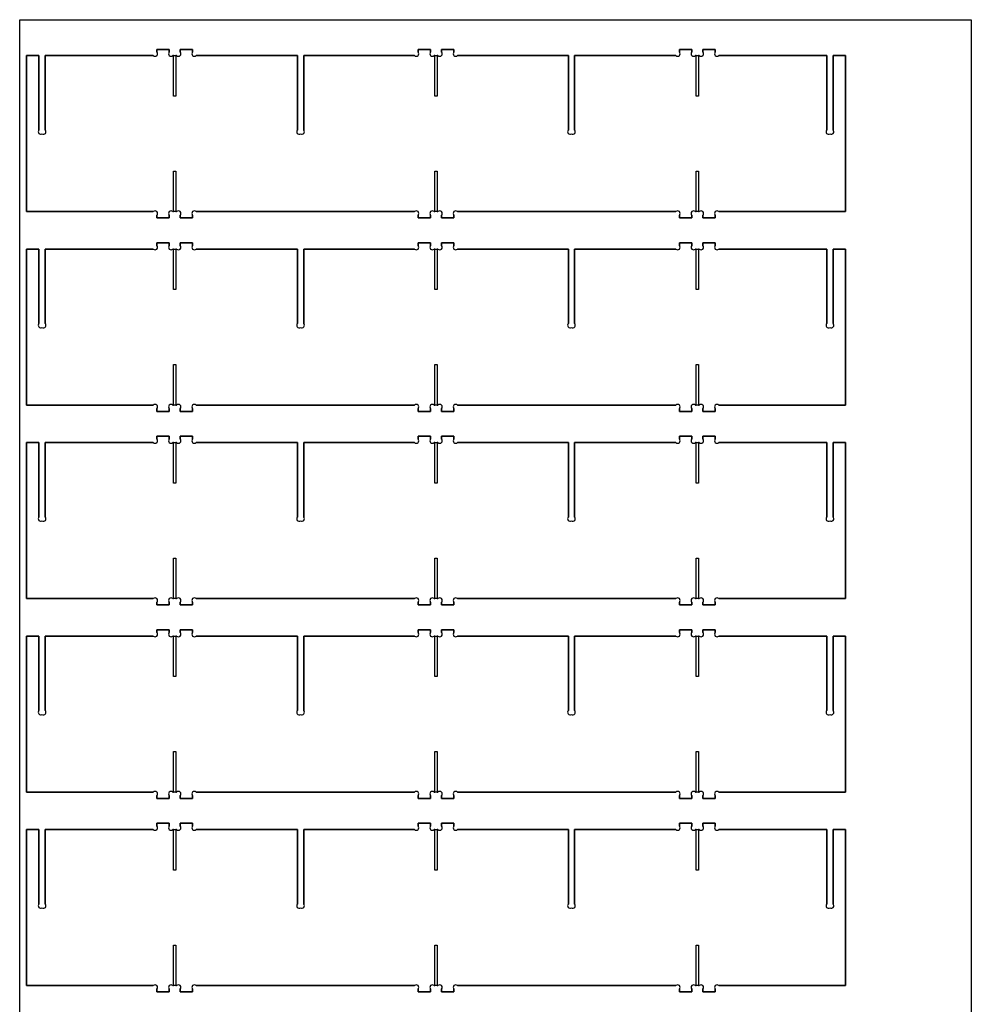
# Model space of a CAD drawing. Header units: millimetres. Extents: x 0 to 1220, y 0 to 2440.
# Tile 2 of 2: x 0 to 1220, y 1178 to 2440. Entities that reach past the tile are written whole.
import ezdxf

# ---------------------------------------------------------------- set-up
doc = ezdxf.new("R2010")
doc.units = ezdxf.units.MM
doc.layers.get('0').update_dxf_attribs({"linetype": 'CONTINUOUS'})

msp = doc.modelspace()

# ---------------------------------------------------------------- linework, layer by layer
for p, q in [((191.7, 2402), (175.7, 2402)), ((175.7, 2402), (175.7, 2398.5)), ((175.7, 2398.5), (175.7, 2402)), ((175.7, 2402), (191.7, 2402)), ((191.7, 2398.5), (191.7, 2402)), ((191.7, 2402), (191.7, 2398.5)), ((221.7, 2402), (205.7, 2402)), ((205.7, 2402), (205.7, 2398.5)), ((205.7, 2398.5), (205.7, 2402)), ((205.7, 2402), (221.7, 2402)), ((221.7, 2398.5), (221.7, 2402)), ((221.7, 2402), (221.7, 2398.5)), ((526.7, 2402), (510.7, 2402)), ((510.7, 2402), (510.7, 2398.5)), ((510.7, 2398.5), (510.7, 2402)), ((510.7, 2402), (526.7, 2402)), ((526.7, 2398.5), (526.7, 2402)), ((526.7, 2402), (526.7, 2398.5)), ((556.7, 2402), (540.7, 2402)), ((540.7, 2402), (540.7, 2398.5)), ((540.7, 2398.5), (540.7, 2402)), ((540.7, 2402), (556.7, 2402)), ((556.7, 2398.5), (556.7, 2402)), ((556.7, 2402), (556.7, 2398.5)), ((861.7, 2402), (845.7, 2402)), ((845.7, 2402), (845.7, 2398.5)), ((845.7, 2398.5), (845.7, 2402)), ((845.7, 2402), (861.7, 2402)), ((861.7, 2398.5), (861.7, 2402)), ((861.7, 2402), (861.7, 2398.5)), ((891.7, 2402), (875.7, 2402)), ((875.7, 2402), (875.7, 2398.5)), ((875.7, 2398.5), (875.7, 2402)), ((875.7, 2402), (891.7, 2402)), ((891.7, 2398.5), (891.7, 2402)), ((891.7, 2402), (891.7, 2398.5)), ((24.7, 2394), (8.7, 2394)), ((8.7, 2394), (8.7, 2194)), ((8.7, 2194), (8.7, 2394)), ((8.7, 2394), (24.7, 2394)), ((24.7, 2298.5), (24.7, 2394)), ((24.7, 2394), (24.7, 2298.5)), ((171.2, 2394), (32.7, 2394)), ((32.7, 2394), (32.7, 2298.5)), ((32.7, 2298.5), (32.7, 2394)), ((32.7, 2394), (171.2, 2394)), ((197.2, 2394), (196.3, 2394)), ((196.3, 2394), (201.2, 2394)), ((197.2, 2342), (197.2, 2394)), ((201.2, 2394), (200.2, 2394)), ((200.2, 2394), (200.2, 2342)), ((356.1, 2394), (226.3, 2394)), ((226.3, 2394), (356.1, 2394)), ((356.1, 2298.5), (356.1, 2394)), ((356.1, 2394), (356.1, 2298.5)), ((506.2, 2394), (364.1, 2394)), ((364.1, 2394), (364.1, 2298.5)), ((364.1, 2298.5), (364.1, 2394)), ((364.1, 2394), (506.2, 2394)), ((532.2, 2394), (531.3, 2394)), ((531.3, 2394), (536.2, 2394)), ((532.2, 2342), (532.2, 2394)), ((536.2, 2394), (535.2, 2394)), ((535.2, 2394), (535.2, 2342)), ((703.4, 2394), (561.3, 2394)), ((561.3, 2394), (703.4, 2394)), ((703.4, 2298.5), (703.4, 2394)), ((703.4, 2394), (703.4, 2298.5)), ((841.2, 2394), (711.4, 2394)), ((711.4, 2394), (711.4, 2298.5)), ((711.4, 2298.5), (711.4, 2394)), ((711.4, 2394), (841.2, 2394)), ((867.2, 2394), (866.3, 2394)), ((866.3, 2394), (871.2, 2394)), ((867.2, 2342), (867.2, 2394)), ((871.2, 2394), (870.2, 2394)), ((870.2, 2394), (870.2, 2342)), ((1034.7, 2394), (896.3, 2394)), ((896.3, 2394), (1034.7, 2394)), ((1034.7, 2298.5), (1034.7, 2394)), ((1034.7, 2394), (1034.7, 2298.5)), ((1058.7, 2394), (1042.7, 2394)), ((1042.7, 2394), (1042.7, 2298.5)), ((1042.7, 2298.5), (1042.7, 2394)), ((1042.7, 2394), (1058.7, 2394)), ((1058.7, 2194), (1058.7, 2394)), ((1058.7, 2394), (1058.7, 2194)), ((200.2, 2342), (197.2, 2342)), ((535.2, 2342), (532.2, 2342)), ((870.2, 2342), (867.2, 2342)), ((197.2, 2194), (197.2, 2246)), ((197.2, 2246), (200.2, 2246)), ((200.2, 2246), (200.2, 2194)), ((532.2, 2194), (532.2, 2246)), ((532.2, 2246), (535.2, 2246)), ((535.2, 2246), (535.2, 2194)), ((867.2, 2194), (867.2, 2246)), ((867.2, 2246), (870.2, 2246)), ((870.2, 2246), (870.2, 2194)), ((8.7, 2194), (171.2, 2194)), ((171.2, 2194), (8.7, 2194)), ((175.7, 2189.5), (175.7, 2186)), ((175.7, 2186), (175.7, 2189.5)), ((175.7, 2186), (191.7, 2186)), ((191.7, 2186), (175.7, 2186)), ((191.7, 2186), (191.7, 2189.5)), ((191.7, 2189.5), (191.7, 2186)), ((196.3, 2194), (197.2, 2194)), ((201.2, 2194), (196.3, 2194)), ((200.2, 2194), (201.2, 2194)), ((205.7, 2189.5), (205.7, 2186)), ((205.7, 2186), (205.7, 2189.5)), ((205.7, 2186), (221.7, 2186)), ((221.7, 2186), (205.7, 2186)), ((221.7, 2186), (221.7, 2189.5)), ((221.7, 2189.5), (221.7, 2186)), ((226.3, 2194), (506.2, 2194)), ((506.2, 2194), (226.3, 2194)), ((510.7, 2189.5), (510.7, 2186)), ((510.7, 2186), (510.7, 2189.5)), ((510.7, 2186), (526.7, 2186)), ((526.7, 2186), (510.7, 2186)), ((526.7, 2186), (526.7, 2189.5)), ((526.7, 2189.5), (526.7, 2186)), ((531.3, 2194), (532.2, 2194)), ((536.2, 2194), (531.3, 2194)), ((535.2, 2194), (536.2, 2194)), ((540.7, 2189.5), (540.7, 2186)), ((540.7, 2186), (540.7, 2189.5)), ((540.7, 2186), (556.7, 2186)), ((556.7, 2186), (540.7, 2186)), ((556.7, 2186), (556.7, 2189.5)), ((556.7, 2189.5), (556.7, 2186)), ((561.3, 2194), (841.2, 2194)), ((841.2, 2194), (561.3, 2194)), ((845.7, 2189.5), (845.7, 2186)), ((845.7, 2186), (845.7, 2189.5)), ((845.7, 2186), (861.7, 2186)), ((861.7, 2186), (845.7, 2186)), ((861.7, 2186), (861.7, 2189.5)), ((861.7, 2189.5), (861.7, 2186)), ((866.3, 2194), (867.2, 2194)), ((871.2, 2194), (866.3, 2194)), ((870.2, 2194), (871.2, 2194)), ((875.7, 2189.5), (875.7, 2186)), ((875.7, 2186), (875.7, 2189.5)), ((875.7, 2186), (891.7, 2186)), ((891.7, 2186), (875.7, 2186)), ((891.7, 2186), (891.7, 2189.5)), ((891.7, 2189.5), (891.7, 2186)), ((896.3, 2194), (1058.7, 2194)), ((1058.7, 2194), (896.3, 2194)), ((24.7, 2146), (8.7, 2146)), ((8.7, 2146), (8.7, 1946)), ((8.7, 1946), (8.7, 2146)), ((8.7, 2146), (24.7, 2146)), ((24.7, 2050.5), (24.7, 2146)), ((24.7, 2146), (24.7, 2050.5)), ((171.2, 2146), (32.7, 2146)), ((32.7, 2146), (32.7, 2050.5)), ((32.7, 2050.5), (32.7, 2146)), ((32.7, 2146), (171.2, 2146)), ((191.7, 2154), (175.7, 2154)), ((175.7, 2154), (175.7, 2150.5)), ((175.7, 2150.5), (175.7, 2154)), ((175.7, 2154), (191.7, 2154)), ((191.7, 2150.5), (191.7, 2154)), ((191.7, 2154), (191.7, 2150.5)), ((197.2, 2146), (196.3, 2146)), ((196.3, 2146), (201.2, 2146)), ((197.2, 2094), (197.2, 2146)), ((201.2, 2146), (200.2, 2146)), ((200.2, 2146), (200.2, 2094)), ((221.7, 2154), (205.7, 2154)), ((205.7, 2154), (205.7, 2150.5)), ((205.7, 2150.5), (205.7, 2154)), ((205.7, 2154), (221.7, 2154)), ((221.7, 2150.5), (221.7, 2154)), ((221.7, 2154), (221.7, 2150.5)), ((356.1, 2146), (226.3, 2146)), ((226.3, 2146), (356.1, 2146)), ((356.1, 2050.5), (356.1, 2146)), ((356.1, 2146), (356.1, 2050.5)), ((506.2, 2146), (364.1, 2146)), ((364.1, 2146), (364.1, 2050.5)), ((364.1, 2050.5), (364.1, 2146)), ((364.1, 2146), (506.2, 2146)), ((526.7, 2154), (510.7, 2154)), ((510.7, 2154), (510.7, 2150.5)), ((510.7, 2150.5), (510.7, 2154)), ((510.7, 2154), (526.7, 2154)), ((526.7, 2150.5), (526.7, 2154)), ((526.7, 2154), (526.7, 2150.5)), ((532.2, 2146), (531.3, 2146)), ((531.3, 2146), (536.2, 2146)), ((532.2, 2094), (532.2, 2146)), ((536.2, 2146), (535.2, 2146)), ((535.2, 2146), (535.2, 2094)), ((556.7, 2154), (540.7, 2154)), ((540.7, 2154), (540.7, 2150.5)), ((540.7, 2150.5), (540.7, 2154)), ((540.7, 2154), (556.7, 2154)), ((556.7, 2150.5), (556.7, 2154)), ((556.7, 2154), (556.7, 2150.5)), ((703.4, 2146), (561.3, 2146)), ((561.3, 2146), (703.4, 2146)), ((703.4, 2050.5), (703.4, 2146)), ((703.4, 2146), (703.4, 2050.5)), ((841.2, 2146), (711.4, 2146)), ((711.4, 2146), (711.4, 2050.5)), ((711.4, 2050.5), (711.4, 2146)), ((711.4, 2146), (841.2, 2146)), ((861.7, 2154), (845.7, 2154)), ((845.7, 2154), (845.7, 2150.5)), ((845.7, 2150.5), (845.7, 2154)), ((845.7, 2154), (861.7, 2154)), ((861.7, 2150.5), (861.7, 2154)), ((861.7, 2154), (861.7, 2150.5)), ((867.2, 2146), (866.3, 2146)), ((866.3, 2146), (871.2, 2146)), ((867.2, 2094), (867.2, 2146)), ((871.2, 2146), (870.2, 2146)), ((870.2, 2146), (870.2, 2094)), ((891.7, 2154), (875.7, 2154)), ((875.7, 2154), (875.7, 2150.5)), ((875.7, 2150.5), (875.7, 2154)), ((875.7, 2154), (891.7, 2154)), ((891.7, 2150.5), (891.7, 2154)), ((891.7, 2154), (891.7, 2150.5)), ((1034.7, 2146), (896.3, 2146)), ((896.3, 2146), (1034.7, 2146)), ((1034.7, 2050.5), (1034.7, 2146)), ((1034.7, 2146), (1034.7, 2050.5)), ((1058.7, 2146), (1042.7, 2146)), ((1042.7, 2146), (1042.7, 2050.5)), ((1042.7, 2050.5), (1042.7, 2146)), ((1042.7, 2146), (1058.7, 2146)), ((1058.7, 1946), (1058.7, 2146)), ((1058.7, 2146), (1058.7, 1946)), ((200.2, 2094), (197.2, 2094)), ((535.2, 2094), (532.2, 2094)), ((870.2, 2094), (867.2, 2094)), ((197.2, 1946), (197.2, 1998)), ((197.2, 1998), (200.2, 1998)), ((200.2, 1998), (200.2, 1946)), ((532.2, 1946), (532.2, 1998)), ((532.2, 1998), (535.2, 1998)), ((535.2, 1998), (535.2, 1946)), ((867.2, 1946), (867.2, 1998)), ((867.2, 1998), (870.2, 1998)), ((870.2, 1998), (870.2, 1946)), ((8.7, 1946), (171.2, 1946)), ((171.2, 1946), (8.7, 1946)), ((196.3, 1946), (197.2, 1946)), ((201.2, 1946), (196.3, 1946)), ((200.2, 1946), (201.2, 1946)), ((226.3, 1946), (506.2, 1946)), ((506.2, 1946), (226.3, 1946)), ((531.3, 1946), (532.2, 1946)), ((536.2, 1946), (531.3, 1946)), ((535.2, 1946), (536.2, 1946)), ((561.3, 1946), (841.2, 1946)), ((841.2, 1946), (561.3, 1946)), ((866.3, 1946), (867.2, 1946)), ((871.2, 1946), (866.3, 1946)), ((870.2, 1946), (871.2, 1946)), ((896.3, 1946), (1058.7, 1946)), ((1058.7, 1946), (896.3, 1946)), ((175.7, 1941.5), (175.7, 1938)), ((175.7, 1938), (175.7, 1941.5)), ((175.7, 1938), (191.7, 1938)), ((191.7, 1938), (175.7, 1938)), ((191.7, 1938), (191.7, 1941.5)), ((191.7, 1941.5), (191.7, 1938)), ((205.7, 1941.5), (205.7, 1938)), ((205.7, 1938), (205.7, 1941.5)), ((205.7, 1938), (221.7, 1938)), ((221.7, 1938), (205.7, 1938)), ((221.7, 1938), (221.7, 1941.5)), ((221.7, 1941.5), (221.7, 1938)), ((510.7, 1941.5), (510.7, 1938)), ((510.7, 1938), (510.7, 1941.5)), ((510.7, 1938), (526.7, 1938)), ((526.7, 1938), (510.7, 1938)), ((526.7, 1938), (526.7, 1941.5)), ((526.7, 1941.5), (526.7, 1938)), ((540.7, 1941.5), (540.7, 1938)), ((540.7, 1938), (540.7, 1941.5)), ((540.7, 1938), (556.7, 1938)), ((556.7, 1938), (540.7, 1938)), ((556.7, 1938), (556.7, 1941.5)), ((556.7, 1941.5), (556.7, 1938)), ((845.7, 1941.5), (845.7, 1938)), ((845.7, 1938), (845.7, 1941.5)), ((845.7, 1938), (861.7, 1938)), ((861.7, 1938), (845.7, 1938)), ((861.7, 1938), (861.7, 1941.5)), ((861.7, 1941.5), (861.7, 1938)), ((875.7, 1941.5), (875.7, 1938)), ((875.7, 1938), (875.7, 1941.5)), ((875.7, 1938), (891.7, 1938)), ((891.7, 1938), (875.7, 1938)), ((891.7, 1938), (891.7, 1941.5)), ((891.7, 1941.5), (891.7, 1938)), ((191.7, 1906), (175.7, 1906)), ((175.7, 1906), (175.7, 1902.5)), ((175.7, 1902.5), (175.7, 1906)), ((175.7, 1906), (191.7, 1906)), ((191.7, 1902.5), (191.7, 1906)), ((191.7, 1906), (191.7, 1902.5)), ((221.7, 1906), (205.7, 1906)), ((205.7, 1906), (205.7, 1902.5)), ((205.7, 1902.5), (205.7, 1906)), ((205.7, 1906), (221.7, 1906)), ((221.7, 1902.5), (221.7, 1906)), ((221.7, 1906), (221.7, 1902.5)), ((526.7, 1906), (510.7, 1906)), ((510.7, 1906), (510.7, 1902.5)), ((510.7, 1902.5), (510.7, 1906)), ((510.7, 1906), (526.7, 1906)), ((526.7, 1902.5), (526.7, 1906)), ((526.7, 1906), (526.7, 1902.5)), ((556.7, 1906), (540.7, 1906)), ((540.7, 1906), (540.7, 1902.5)), ((540.7, 1902.5), (540.7, 1906)), ((540.7, 1906), (556.7, 1906)), ((556.7, 1902.5), (556.7, 1906)), ((556.7, 1906), (556.7, 1902.5)), ((861.7, 1906), (845.7, 1906)), ((845.7, 1906), (845.7, 1902.5)), ((845.7, 1902.5), (845.7, 1906)), ((845.7, 1906), (861.7, 1906)), ((861.7, 1902.5), (861.7, 1906)), ((861.7, 1906), (861.7, 1902.5)), ((891.7, 1906), (875.7, 1906)), ((875.7, 1906), (875.7, 1902.5)), ((875.7, 1902.5), (875.7, 1906)), ((875.7, 1906), (891.7, 1906)), ((891.7, 1902.5), (891.7, 1906)), ((891.7, 1906), (891.7, 1902.5)), ((24.7, 1898), (8.7, 1898)), ((8.7, 1898), (8.7, 1698)), ((8.7, 1698), (8.7, 1898)), ((8.7, 1898), (24.7, 1898)), ((24.7, 1802.5), (24.7, 1898)), ((24.7, 1898), (24.7, 1802.5)), ((171.2, 1898), (32.7, 1898)), ((32.7, 1898), (32.7, 1802.5)), ((32.7, 1802.5), (32.7, 1898)), ((32.7, 1898), (171.2, 1898)), ((197.2, 1898), (196.3, 1898)), ((196.3, 1898), (201.2, 1898)), ((197.2, 1846), (197.2, 1898)), ((201.2, 1898), (200.2, 1898)), ((200.2, 1898), (200.2, 1846)), ((356.1, 1898), (226.3, 1898)), ((226.3, 1898), (356.1, 1898)), ((356.1, 1802.5), (356.1, 1898)), ((356.1, 1898), (356.1, 1802.5)), ((506.2, 1898), (364.1, 1898)), ((364.1, 1898), (364.1, 1802.5)), ((364.1, 1802.5), (364.1, 1898)), ((364.1, 1898), (506.2, 1898)), ((532.2, 1898), (531.3, 1898)), ((531.3, 1898), (536.2, 1898)), ((532.2, 1846), (532.2, 1898)), ((536.2, 1898), (535.2, 1898)), ((535.2, 1898), (535.2, 1846)), ((703.4, 1898), (561.3, 1898)), ((561.3, 1898), (703.4, 1898)), ((703.4, 1802.5), (703.4, 1898)), ((703.4, 1898), (703.4, 1802.5)), ((841.2, 1898), (711.4, 1898)), ((711.4, 1898), (711.4, 1802.5)), ((711.4, 1802.5), (711.4, 1898)), ((711.4, 1898), (841.2, 1898)), ((867.2, 1898), (866.3, 1898)), ((866.3, 1898), (871.2, 1898)), ((867.2, 1846), (867.2, 1898)), ((871.2, 1898), (870.2, 1898)), ((870.2, 1898), (870.2, 1846)), ((1034.7, 1898), (896.3, 1898)), ((896.3, 1898), (1034.7, 1898)), ((1034.7, 1802.5), (1034.7, 1898)), ((1034.7, 1898), (1034.7, 1802.5)), ((1058.7, 1898), (1042.7, 1898)), ((1042.7, 1898), (1042.7, 1802.5)), ((1042.7, 1802.5), (1042.7, 1898)), ((1042.7, 1898), (1058.7, 1898)), ((1058.7, 1698), (1058.7, 1898)), ((1058.7, 1898), (1058.7, 1698)), ((200.2, 1846), (197.2, 1846)), ((535.2, 1846), (532.2, 1846)), ((870.2, 1846), (867.2, 1846)), ((197.2, 1698), (197.2, 1750)), ((197.2, 1750), (200.2, 1750)), ((200.2, 1750), (200.2, 1698)), ((532.2, 1698), (532.2, 1750)), ((532.2, 1750), (535.2, 1750)), ((535.2, 1750), (535.2, 1698)), ((867.2, 1698), (867.2, 1750)), ((867.2, 1750), (870.2, 1750)), ((870.2, 1750), (870.2, 1698)), ((8.7, 1698), (171.2, 1698)), ((171.2, 1698), (8.7, 1698)), ((175.7, 1693.5), (175.7, 1690)), ((175.7, 1690), (175.7, 1693.5)), ((191.7, 1690), (191.7, 1693.5)), ((191.7, 1693.5), (191.7, 1690)), ((196.3, 1698), (197.2, 1698)), ((201.2, 1698), (196.3, 1698)), ((200.2, 1698), (201.2, 1698)), ((205.7, 1693.5), (205.7, 1690)), ((205.7, 1690), (205.7, 1693.5)), ((221.7, 1690), (221.7, 1693.5)), ((221.7, 1693.5), (221.7, 1690)), ((226.3, 1698), (506.2, 1698)), ((506.2, 1698), (226.3, 1698)), ((510.7, 1693.5), (510.7, 1690)), ((510.7, 1690), (510.7, 1693.5)), ((526.7, 1690), (526.7, 1693.5)), ((526.7, 1693.5), (526.7, 1690)), ((531.3, 1698), (532.2, 1698)), ((536.2, 1698), (531.3, 1698)), ((535.2, 1698), (536.2, 1698)), ((540.7, 1693.5), (540.7, 1690)), ((540.7, 1690), (540.7, 1693.5)), ((556.7, 1690), (556.7, 1693.5)), ((556.7, 1693.5), (556.7, 1690)), ((561.3, 1698), (841.2, 1698)), ((841.2, 1698), (561.3, 1698)), ((845.7, 1693.5), (845.7, 1690)), ((845.7, 1690), (845.7, 1693.5)), ((861.7, 1690), (861.7, 1693.5)), ((861.7, 1693.5), (861.7, 1690)), ((866.3, 1698), (867.2, 1698)), ((871.2, 1698), (866.3, 1698)), ((870.2, 1698), (871.2, 1698)), ((875.7, 1693.5), (875.7, 1690)), ((875.7, 1690), (875.7, 1693.5)), ((891.7, 1690), (891.7, 1693.5)), ((891.7, 1693.5), (891.7, 1690)), ((896.3, 1698), (1058.7, 1698)), ((1058.7, 1698), (896.3, 1698)), ((175.7, 1690), (191.7, 1690)), ((191.7, 1690), (175.7, 1690)), ((205.7, 1690), (221.7, 1690)), ((221.7, 1690), (205.7, 1690)), ((510.7, 1690), (526.7, 1690)), ((526.7, 1690), (510.7, 1690)), ((540.7, 1690), (556.7, 1690)), ((556.7, 1690), (540.7, 1690)), ((845.7, 1690), (861.7, 1690)), ((861.7, 1690), (845.7, 1690)), ((875.7, 1690), (891.7, 1690)), ((891.7, 1690), (875.7, 1690)), ((191.7, 1658), (175.7, 1658)), ((175.7, 1658), (175.7, 1654.5)), ((175.7, 1654.5), (175.7, 1658)), ((175.7, 1658), (191.7, 1658)), ((191.7, 1654.5), (191.7, 1658)), ((191.7, 1658), (191.7, 1654.5)), ((221.7, 1658), (205.7, 1658)), ((205.7, 1658), (205.7, 1654.5)), ((205.7, 1654.5), (205.7, 1658)), ((205.7, 1658), (221.7, 1658)), ((221.7, 1654.5), (221.7, 1658)), ((221.7, 1658), (221.7, 1654.5)), ((526.7, 1658), (510.7, 1658)), ((510.7, 1658), (510.7, 1654.5)), ((510.7, 1654.5), (510.7, 1658)), ((510.7, 1658), (526.7, 1658)), ((526.7, 1654.5), (526.7, 1658)), ((526.7, 1658), (526.7, 1654.5)), ((556.7, 1658), (540.7, 1658)), ((540.7, 1658), (540.7, 1654.5)), ((540.7, 1654.5), (540.7, 1658)), ((540.7, 1658), (556.7, 1658)), ((556.7, 1654.5), (556.7, 1658)), ((556.7, 1658), (556.7, 1654.5)), ((861.7, 1658), (845.7, 1658)), ((845.7, 1658), (845.7, 1654.5)), ((845.7, 1654.5), (845.7, 1658)), ((845.7, 1658), (861.7, 1658)), ((861.7, 1654.5), (861.7, 1658)), ((861.7, 1658), (861.7, 1654.5)), ((891.7, 1658), (875.7, 1658)), ((875.7, 1658), (875.7, 1654.5)), ((875.7, 1654.5), (875.7, 1658)), ((875.7, 1658), (891.7, 1658)), ((891.7, 1654.5), (891.7, 1658)), ((891.7, 1658), (891.7, 1654.5)), ((24.7, 1650), (8.7, 1650)), ((8.7, 1650), (8.7, 1450)), ((8.7, 1450), (8.7, 1650)), ((8.7, 1650), (24.7, 1650)), ((24.7, 1554.5), (24.7, 1650)), ((24.7, 1650), (24.7, 1554.5)), ((171.2, 1650), (32.7, 1650)), ((32.7, 1650), (32.7, 1554.5)), ((32.7, 1554.5), (32.7, 1650)), ((32.7, 1650), (171.2, 1650)), ((197.2, 1650), (196.3, 1650)), ((196.3, 1650), (201.2, 1650)), ((197.2, 1598), (197.2, 1650)), ((201.2, 1650), (200.2, 1650)), ((200.2, 1650), (200.2, 1598)), ((356.1, 1650), (226.3, 1650)), ((226.3, 1650), (356.1, 1650)), ((356.1, 1554.5), (356.1, 1650)), ((356.1, 1650), (356.1, 1554.5)), ((506.2, 1650), (364.1, 1650)), ((364.1, 1650), (364.1, 1554.5)), ((364.1, 1554.5), (364.1, 1650)), ((364.1, 1650), (506.2, 1650)), ((532.2, 1650), (531.3, 1650)), ((531.3, 1650), (536.2, 1650)), ((532.2, 1598), (532.2, 1650)), ((536.2, 1650), (535.2, 1650)), ((535.2, 1650), (535.2, 1598)), ((703.4, 1650), (561.3, 1650)), ((561.3, 1650), (703.4, 1650)), ((703.4, 1554.5), (703.4, 1650)), ((703.4, 1650), (703.4, 1554.5)), ((841.2, 1650), (711.4, 1650)), ((711.4, 1650), (711.4, 1554.5)), ((711.4, 1554.5), (711.4, 1650)), ((711.4, 1650), (841.2, 1650)), ((867.2, 1650), (866.3, 1650)), ((866.3, 1650), (871.2, 1650)), ((867.2, 1598), (867.2, 1650)), ((871.2, 1650), (870.2, 1650)), ((870.2, 1650), (870.2, 1598)), ((1034.7, 1650), (896.3, 1650)), ((896.3, 1650), (1034.7, 1650)), ((1034.7, 1554.5), (1034.7, 1650)), ((1034.7, 1650), (1034.7, 1554.5)), ((1058.7, 1650), (1042.7, 1650)), ((1042.7, 1650), (1042.7, 1554.5)), ((1042.7, 1554.5), (1042.7, 1650)), ((1042.7, 1650), (1058.7, 1650)), ((1058.7, 1450), (1058.7, 1650)), ((1058.7, 1650), (1058.7, 1450)), ((200.2, 1598), (197.2, 1598)), ((535.2, 1598), (532.2, 1598)), ((870.2, 1598), (867.2, 1598)), ((197.2, 1450), (197.2, 1502)), ((197.2, 1502), (200.2, 1502)), ((200.2, 1502), (200.2, 1450)), ((532.2, 1450), (532.2, 1502)), ((532.2, 1502), (535.2, 1502)), ((535.2, 1502), (535.2, 1450)), ((867.2, 1450), (867.2, 1502)), ((867.2, 1502), (870.2, 1502)), ((870.2, 1502), (870.2, 1450)), ((8.7, 1450), (171.2, 1450)), ((171.2, 1450), (8.7, 1450)), ((175.7, 1445.5), (175.7, 1442)), ((175.7, 1442), (175.7, 1445.5)), ((175.7, 1442), (191.7, 1442)), ((191.7, 1442), (175.7, 1442)), ((191.7, 1442), (191.7, 1445.5)), ((191.7, 1445.5), (191.7, 1442)), ((196.3, 1450), (197.2, 1450)), ((201.2, 1450), (196.3, 1450)), ((200.2, 1450), (201.2, 1450)), ((205.7, 1445.5), (205.7, 1442)), ((205.7, 1442), (205.7, 1445.5)), ((205.7, 1442), (221.7, 1442)), ((221.7, 1442), (205.7, 1442)), ((221.7, 1442), (221.7, 1445.5)), ((221.7, 1445.5), (221.7, 1442)), ((226.3, 1450), (506.2, 1450)), ((506.2, 1450), (226.3, 1450)), ((510.7, 1445.5), (510.7, 1442)), ((510.7, 1442), (510.7, 1445.5)), ((510.7, 1442), (526.7, 1442)), ((526.7, 1442), (510.7, 1442)), ((526.7, 1442), (526.7, 1445.5)), ((526.7, 1445.5), (526.7, 1442)), ((531.3, 1450), (532.2, 1450)), ((536.2, 1450), (531.3, 1450)), ((535.2, 1450), (536.2, 1450)), ((540.7, 1445.5), (540.7, 1442)), ((540.7, 1442), (540.7, 1445.5)), ((540.7, 1442), (556.7, 1442)), ((556.7, 1442), (540.7, 1442)), ((556.7, 1442), (556.7, 1445.5)), ((556.7, 1445.5), (556.7, 1442)), ((561.3, 1450), (841.2, 1450)), ((841.2, 1450), (561.3, 1450)), ((845.7, 1445.5), (845.7, 1442)), ((845.7, 1442), (845.7, 1445.5)), ((845.7, 1442), (861.7, 1442)), ((861.7, 1442), (845.7, 1442)), ((861.7, 1442), (861.7, 1445.5)), ((861.7, 1445.5), (861.7, 1442)), ((866.3, 1450), (867.2, 1450)), ((871.2, 1450), (866.3, 1450)), ((870.2, 1450), (871.2, 1450)), ((875.7, 1445.5), (875.7, 1442)), ((875.7, 1442), (875.7, 1445.5)), ((875.7, 1442), (891.7, 1442)), ((891.7, 1442), (875.7, 1442)), ((891.7, 1442), (891.7, 1445.5)), ((891.7, 1445.5), (891.7, 1442)), ((896.3, 1450), (1058.7, 1450)), ((1058.7, 1450), (896.3, 1450)), ((24.7, 1402), (8.7, 1402)), ((8.7, 1402), (8.7, 1202)), ((8.7, 1202), (8.7, 1402)), ((8.7, 1402), (24.7, 1402)), ((24.7, 1306.5), (24.7, 1402)), ((24.7, 1402), (24.7, 1306.5)), ((171.2, 1402), (32.7, 1402)), ((32.7, 1402), (32.7, 1306.5)), ((32.7, 1306.5), (32.7, 1402)), ((32.7, 1402), (171.2, 1402)), ((191.7, 1410), (175.7, 1410)), ((175.7, 1410), (175.7, 1406.5)), ((175.7, 1406.5), (175.7, 1410)), ((175.7, 1410), (191.7, 1410)), ((191.7, 1406.5), (191.7, 1410)), ((191.7, 1410), (191.7, 1406.5)), ((197.2, 1402), (196.3, 1402)), ((196.3, 1402), (201.2, 1402)), ((197.2, 1350), (197.2, 1402)), ((201.2, 1402), (200.2, 1402)), ((200.2, 1402), (200.2, 1350)), ((221.7, 1410), (205.7, 1410)), ((205.7, 1410), (205.7, 1406.5)), ((205.7, 1406.5), (205.7, 1410)), ((205.7, 1410), (221.7, 1410)), ((221.7, 1406.5), (221.7, 1410)), ((221.7, 1410), (221.7, 1406.5)), ((356.1, 1402), (226.3, 1402)), ((226.3, 1402), (356.1, 1402)), ((356.1, 1306.5), (356.1, 1402)), ((356.1, 1402), (356.1, 1306.5)), ((506.2, 1402), (364.1, 1402)), ((364.1, 1402), (364.1, 1306.5)), ((364.1, 1306.5), (364.1, 1402)), ((364.1, 1402), (506.2, 1402)), ((526.7, 1410), (510.7, 1410)), ((510.7, 1410), (510.7, 1406.5)), ((510.7, 1406.5), (510.7, 1410)), ((510.7, 1410), (526.7, 1410)), ((526.7, 1406.5), (526.7, 1410)), ((526.7, 1410), (526.7, 1406.5)), ((532.2, 1402), (531.3, 1402)), ((531.3, 1402), (536.2, 1402)), ((532.2, 1350), (532.2, 1402)), ((536.2, 1402), (535.2, 1402)), ((535.2, 1402), (535.2, 1350)), ((556.7, 1410), (540.7, 1410)), ((540.7, 1410), (540.7, 1406.5)), ((540.7, 1406.5), (540.7, 1410)), ((540.7, 1410), (556.7, 1410)), ((556.7, 1406.5), (556.7, 1410)), ((556.7, 1410), (556.7, 1406.5)), ((703.4, 1402), (561.3, 1402)), ((561.3, 1402), (703.4, 1402)), ((703.4, 1306.5), (703.4, 1402)), ((703.4, 1402), (703.4, 1306.5)), ((841.2, 1402), (711.4, 1402)), ((711.4, 1402), (711.4, 1306.5)), ((711.4, 1306.5), (711.4, 1402)), ((711.4, 1402), (841.2, 1402)), ((861.7, 1410), (845.7, 1410)), ((845.7, 1410), (845.7, 1406.5)), ((845.7, 1406.5), (845.7, 1410)), ((845.7, 1410), (861.7, 1410)), ((861.7, 1406.5), (861.7, 1410)), ((861.7, 1410), (861.7, 1406.5)), ((867.2, 1402), (866.3, 1402)), ((866.3, 1402), (871.2, 1402)), ((867.2, 1350), (867.2, 1402)), ((871.2, 1402), (870.2, 1402)), ((870.2, 1402), (870.2, 1350)), ((891.7, 1410), (875.7, 1410)), ((875.7, 1410), (875.7, 1406.5)), ((875.7, 1406.5), (875.7, 1410)), ((875.7, 1410), (891.7, 1410)), ((891.7, 1406.5), (891.7, 1410)), ((891.7, 1410), (891.7, 1406.5)), ((1034.7, 1402), (896.3, 1402)), ((896.3, 1402), (1034.7, 1402)), ((1034.7, 1306.5), (1034.7, 1402)), ((1034.7, 1402), (1034.7, 1306.5)), ((1058.7, 1402), (1042.7, 1402)), ((1042.7, 1402), (1042.7, 1306.5)), ((1042.7, 1306.5), (1042.7, 1402)), ((1042.7, 1402), (1058.7, 1402)), ((1058.7, 1202), (1058.7, 1402)), ((1058.7, 1402), (1058.7, 1202)), ((200.2, 1350), (197.2, 1350)), ((535.2, 1350), (532.2, 1350)), ((870.2, 1350), (867.2, 1350)), ((197.2, 1202), (197.2, 1254)), ((197.2, 1254), (200.2, 1254)), ((200.2, 1254), (200.2, 1202)), ((532.2, 1202), (532.2, 1254)), ((532.2, 1254), (535.2, 1254)), ((535.2, 1254), (535.2, 1202)), ((867.2, 1202), (867.2, 1254)), ((867.2, 1254), (870.2, 1254)), ((870.2, 1254), (870.2, 1202)), ((8.7, 1202), (171.2, 1202)), ((171.2, 1202), (8.7, 1202)), ((196.3, 1202), (197.2, 1202)), ((201.2, 1202), (196.3, 1202)), ((200.2, 1202), (201.2, 1202)), ((226.3, 1202), (506.2, 1202)), ((506.2, 1202), (226.3, 1202)), ((531.3, 1202), (532.2, 1202)), ((536.2, 1202), (531.3, 1202)), ((535.2, 1202), (536.2, 1202)), ((561.3, 1202), (841.2, 1202)), ((841.2, 1202), (561.3, 1202)), ((866.3, 1202), (867.2, 1202)), ((871.2, 1202), (866.3, 1202)), ((870.2, 1202), (871.2, 1202)), ((896.3, 1202), (1058.7, 1202)), ((1058.7, 1202), (896.3, 1202)), ((175.7, 1197.5), (175.7, 1194)), ((175.7, 1194), (175.7, 1197.5)), ((175.7, 1194), (191.7, 1194)), ((191.7, 1194), (175.7, 1194)), ((191.7, 1194), (191.7, 1197.5)), ((191.7, 1197.5), (191.7, 1194)), ((205.7, 1197.5), (205.7, 1194)), ((205.7, 1194), (205.7, 1197.5)), ((205.7, 1194), (221.7, 1194)), ((221.7, 1194), (205.7, 1194)), ((221.7, 1194), (221.7, 1197.5)), ((221.7, 1197.5), (221.7, 1194)), ((510.7, 1197.5), (510.7, 1194)), ((510.7, 1194), (510.7, 1197.5)), ((510.7, 1194), (526.7, 1194)), ((526.7, 1194), (510.7, 1194)), ((526.7, 1194), (526.7, 1197.5)), ((526.7, 1197.5), (526.7, 1194)), ((540.7, 1197.5), (540.7, 1194)), ((540.7, 1194), (540.7, 1197.5)), ((540.7, 1194), (556.7, 1194)), ((556.7, 1194), (540.7, 1194)), ((556.7, 1194), (556.7, 1197.5)), ((556.7, 1197.5), (556.7, 1194)), ((845.7, 1197.5), (845.7, 1194)), ((845.7, 1194), (845.7, 1197.5)), ((845.7, 1194), (861.7, 1194)), ((861.7, 1194), (845.7, 1194)), ((861.7, 1194), (861.7, 1197.5)), ((861.7, 1197.5), (861.7, 1194)), ((875.7, 1197.5), (875.7, 1194)), ((875.7, 1194), (875.7, 1197.5)), ((875.7, 1194), (891.7, 1194)), ((891.7, 1194), (875.7, 1194)), ((891.7, 1194), (891.7, 1197.5)), ((891.7, 1197.5), (891.7, 1194))]:
    msp.add_line(p, q)
msp.add_lwpolyline([(0, 0), (0, 2440), (1220, 2440), (1220, 0)], close=True)
msp.add_lwpolyline([(0, 0), (0, 2440), (1220, 2440), (1220, 0)], close=True)
for centre, start, end in [((173.5, 2396.3), -135, 45), ((173.5, 2396.3), -135, 45), ((194, 2396.3), 135, 315), ((194, 2396.3), 135, 315), ((203.5, 2396.3), -135, 45), ((203.5, 2396.3), -135, 45), ((224, 2396.3), 135, 315), ((224, 2396.3), 135, 315), ((508.5, 2396.3), -135, 45), ((508.5, 2396.3), -135, 45), ((529, 2396.3), 135, 315), ((529, 2396.3), 135, 315), ((538.5, 2396.3), -135, 45), ((538.5, 2396.3), -135, 45), ((559, 2396.3), 135, 315), ((559, 2396.3), 135, 315), ((843.5, 2396.3), -135, 45), ((843.5, 2396.3), -135, 45), ((864, 2396.3), 135, 315), ((864, 2396.3), 135, 315), ((873.5, 2396.3), -135, 45), ((873.5, 2396.3), -135, 45), ((894, 2396.3), 135, 315), ((894, 2396.3), 135, 315), ((27, 2296.3), 135, 302.8808), ((27, 2296.3), 135, 302.8808), ((30.5, 2296.3), -122.8808, 45), ((30.5, 2296.3), -122.8808, 45), ((358.3, 2296.3), 135, 302.8808), ((358.3, 2296.3), 135, 302.8808), ((361.8, 2296.3), -122.8808, 45), ((361.8, 2296.3), -122.8808, 45), ((705.7, 2296.3), 135, 302.8808), ((705.7, 2296.3), 135, 302.8808), ((709.1, 2296.3), -122.8808, 45), ((709.1, 2296.3), -122.8808, 45), ((1037, 2296.3), 135, 302.8808), ((1037, 2296.3), 135, 302.8808), ((1040.5, 2296.3), -122.8808, 45), ((1040.5, 2296.3), -122.8808, 45), ((173.5, 2191.7), -45, 135), ((173.5, 2191.7), -45, 135), ((194, 2191.7), 45, 225), ((194, 2191.7), 45, 225), ((203.5, 2191.7), -45, 135), ((203.5, 2191.7), -45, 135), ((224, 2191.7), 45, 225), ((224, 2191.7), 45, 225), ((508.5, 2191.7), -45, 135), ((508.5, 2191.7), -45, 135), ((529, 2191.7), 45, 225), ((529, 2191.7), 45, 225), ((538.5, 2191.7), -45, 135), ((538.5, 2191.7), -45, 135), ((559, 2191.7), 45, 225), ((559, 2191.7), 45, 225), ((843.5, 2191.7), -45, 135), ((843.5, 2191.7), -45, 135), ((864, 2191.7), 45, 225), ((864, 2191.7), 45, 225), ((873.5, 2191.7), -45, 135), ((873.5, 2191.7), -45, 135), ((894, 2191.7), 45, 225), ((894, 2191.7), 45, 225), ((173.5, 2148.3), -135, 45), ((173.5, 2148.3), -135, 45), ((194, 2148.3), 135, 315), ((194, 2148.3), 135, 315), ((203.5, 2148.3), -135, 45), ((203.5, 2148.3), -135, 45), ((224, 2148.3), 135, 315), ((224, 2148.3), 135, 315), ((508.5, 2148.3), -135, 45), ((508.5, 2148.3), -135, 45), ((529, 2148.3), 135, 315), ((529, 2148.3), 135, 315), ((538.5, 2148.3), -135, 45), ((538.5, 2148.3), -135, 45), ((559, 2148.3), 135, 315), ((559, 2148.3), 135, 315), ((843.5, 2148.3), -135, 45), ((843.5, 2148.3), -135, 45), ((864, 2148.3), 135, 315), ((864, 2148.3), 135, 315), ((873.5, 2148.3), -135, 45), ((873.5, 2148.3), -135, 45), ((894, 2148.3), 135, 315), ((894, 2148.3), 135, 315), ((27, 2048.3), 135, 302.8808), ((27, 2048.3), 135, 302.8808), ((30.5, 2048.3), -122.8808, 45), ((30.5, 2048.3), -122.8808, 45), ((358.3, 2048.3), 135, 302.8808), ((358.3, 2048.3), 135, 302.8808), ((361.8, 2048.3), -122.8808, 45), ((361.8, 2048.3), -122.8808, 45), ((705.7, 2048.3), 135, 302.8808), ((705.7, 2048.3), 135, 302.8808), ((709.1, 2048.3), -122.8808, 45), ((709.1, 2048.3), -122.8808, 45), ((1037, 2048.3), 135, 302.8808), ((1037, 2048.3), 135, 302.8808), ((1040.5, 2048.3), -122.8808, 45), ((1040.5, 2048.3), -122.8808, 45), ((173.5, 1943.7), -45, 135), ((173.5, 1943.7), -45, 135), ((194, 1943.7), 45, 225), ((194, 1943.7), 45, 225), ((203.5, 1943.7), -45, 135), ((203.5, 1943.7), -45, 135), ((224, 1943.7), 45, 225), ((224, 1943.7), 45, 225), ((508.5, 1943.7), -45, 135), ((508.5, 1943.7), -45, 135), ((529, 1943.7), 45, 225), ((529, 1943.7), 45, 225), ((538.5, 1943.7), -45, 135), ((538.5, 1943.7), -45, 135), ((559, 1943.7), 45, 225), ((559, 1943.7), 45, 225), ((843.5, 1943.7), -45, 135), ((843.5, 1943.7), -45, 135), ((864, 1943.7), 45, 225), ((864, 1943.7), 45, 225), ((873.5, 1943.7), -45, 135), ((873.5, 1943.7), -45, 135), ((894, 1943.7), 45, 225), ((894, 1943.7), 45, 225), ((173.5, 1900.3), -135, 45), ((173.5, 1900.3), -135, 45), ((194, 1900.3), 135, 315), ((194, 1900.3), 135, 315), ((203.5, 1900.3), -135, 45), ((203.5, 1900.3), -135, 45), ((224, 1900.3), 135, 315), ((224, 1900.3), 135, 315), ((508.5, 1900.3), -135, 45), ((508.5, 1900.3), -135, 45), ((529, 1900.3), 135, 315), ((529, 1900.3), 135, 315), ((538.5, 1900.3), -135, 45), ((538.5, 1900.3), -135, 45), ((559, 1900.3), 135, 315), ((559, 1900.3), 135, 315), ((843.5, 1900.3), -135, 45), ((843.5, 1900.3), -135, 45), ((864, 1900.3), 135, 315), ((864, 1900.3), 135, 315), ((873.5, 1900.3), -135, 45), ((873.5, 1900.3), -135, 45), ((894, 1900.3), 135, 315), ((894, 1900.3), 135, 315), ((27, 1800.3), 135, 302.8808), ((27, 1800.3), 135, 302.8808), ((30.5, 1800.3), -122.8808, 45), ((30.5, 1800.3), -122.8808, 45), ((358.3, 1800.3), 135, 302.8808), ((358.3, 1800.3), 135, 302.8808), ((361.8, 1800.3), -122.8808, 45), ((361.8, 1800.3), -122.8808, 45), ((705.7, 1800.3), 135, 302.8808), ((705.7, 1800.3), 135, 302.8808), ((709.1, 1800.3), -122.8808, 45), ((709.1, 1800.3), -122.8808, 45), ((1037, 1800.3), 135, 302.8808), ((1037, 1800.3), 135, 302.8808), ((1040.5, 1800.3), -122.8808, 45), ((1040.5, 1800.3), -122.8808, 45), ((173.5, 1695.7), -45, 135), ((173.5, 1695.7), -45, 135), ((194, 1695.7), 45, 225), ((194, 1695.7), 45, 225), ((203.5, 1695.7), -45, 135), ((203.5, 1695.7), -45, 135), ((224, 1695.7), 45, 225), ((224, 1695.7), 45, 225), ((508.5, 1695.7), -45, 135), ((508.5, 1695.7), -45, 135), ((529, 1695.7), 45, 225), ((529, 1695.7), 45, 225), ((538.5, 1695.7), -45, 135), ((538.5, 1695.7), -45, 135), ((559, 1695.7), 45, 225), ((559, 1695.7), 45, 225), ((843.5, 1695.7), -45, 135), ((843.5, 1695.7), -45, 135), ((864, 1695.7), 45, 225), ((864, 1695.7), 45, 225), ((873.5, 1695.7), -45, 135), ((873.5, 1695.7), -45, 135), ((894, 1695.7), 45, 225), ((894, 1695.7), 45, 225), ((173.5, 1652.3), -135, 45), ((173.5, 1652.3), -135, 45), ((194, 1652.3), 135, 315), ((194, 1652.3), 135, 315), ((203.5, 1652.3), -135, 45), ((203.5, 1652.3), -135, 45), ((224, 1652.3), 135, 315), ((224, 1652.3), 135, 315), ((508.5, 1652.3), -135, 45), ((508.5, 1652.3), -135, 45), ((529, 1652.3), 135, 315), ((529, 1652.3), 135, 315), ((538.5, 1652.3), -135, 45), ((538.5, 1652.3), -135, 45), ((559, 1652.3), 135, 315), ((559, 1652.3), 135, 315), ((843.5, 1652.3), -135, 45), ((843.5, 1652.3), -135, 45), ((864, 1652.3), 135, 315), ((864, 1652.3), 135, 315), ((873.5, 1652.3), -135, 45), ((873.5, 1652.3), -135, 45), ((894, 1652.3), 135, 315), ((894, 1652.3), 135, 315), ((27, 1552.3), 135, 302.8808), ((27, 1552.3), 135, 302.8808), ((30.5, 1552.3), -122.8808, 45), ((30.5, 1552.3), -122.8808, 45), ((358.3, 1552.3), 135, 302.8808), ((358.3, 1552.3), 135, 302.8808), ((361.8, 1552.3), -122.8808, 45), ((361.8, 1552.3), -122.8808, 45), ((705.7, 1552.3), 135, 302.8808), ((705.7, 1552.3), 135, 302.8808), ((709.1, 1552.3), -122.8808, 45), ((709.1, 1552.3), -122.8808, 45), ((1037, 1552.3), 135, 302.8808), ((1037, 1552.3), 135, 302.8808), ((1040.5, 1552.3), -122.8808, 45), ((1040.5, 1552.3), -122.8808, 45), ((173.5, 1447.7), -45, 135), ((173.5, 1447.7), -45, 135), ((194, 1447.7), 45, 225), ((194, 1447.7), 45, 225), ((203.5, 1447.7), -45, 135), ((203.5, 1447.7), -45, 135), ((224, 1447.7), 45, 225), ((224, 1447.7), 45, 225), ((508.5, 1447.7), -45, 135), ((508.5, 1447.7), -45, 135), ((529, 1447.7), 45, 225), ((529, 1447.7), 45, 225), ((538.5, 1447.7), -45, 135), ((538.5, 1447.7), -45, 135), ((559, 1447.7), 45, 225), ((559, 1447.7), 45, 225), ((843.5, 1447.7), -45, 135), ((843.5, 1447.7), -45, 135), ((864, 1447.7), 45, 225), ((864, 1447.7), 45, 225), ((873.5, 1447.7), -45, 135), ((873.5, 1447.7), -45, 135), ((894, 1447.7), 45, 225), ((894, 1447.7), 45, 225), ((173.5, 1404.3), -135, 45), ((173.5, 1404.3), -135, 45), ((194, 1404.3), 135, 315), ((194, 1404.3), 135, 315), ((203.5, 1404.3), -135, 45), ((203.5, 1404.3), -135, 45), ((224, 1404.3), 135, 315), ((224, 1404.3), 135, 315), ((508.5, 1404.3), -135, 45), ((508.5, 1404.3), -135, 45), ((529, 1404.3), 135, 315), ((529, 1404.3), 135, 315), ((538.5, 1404.3), -135, 45), ((538.5, 1404.3), -135, 45), ((559, 1404.3), 135, 315), ((559, 1404.3), 135, 315), ((843.5, 1404.3), -135, 45), ((843.5, 1404.3), -135, 45), ((864, 1404.3), 135, 315), ((864, 1404.3), 135, 315), ((873.5, 1404.3), -135, 45), ((873.5, 1404.3), -135, 45), ((894, 1404.3), 135, 315), ((894, 1404.3), 135, 315), ((27, 1304.3), 135, 302.8808), ((27, 1304.3), 135, 302.8808), ((30.5, 1304.3), -122.8808, 45), ((30.5, 1304.3), -122.8808, 45), ((358.3, 1304.3), 135, 302.8808), ((358.3, 1304.3), 135, 302.8808), ((361.8, 1304.3), -122.8808, 45), ((361.8, 1304.3), -122.8808, 45), ((705.7, 1304.3), 135, 302.8808), ((705.7, 1304.3), 135, 302.8808), ((709.1, 1304.3), -122.8808, 45), ((709.1, 1304.3), -122.8808, 45), ((1037, 1304.3), 135, 302.8808), ((1037, 1304.3), 135, 302.8808), ((1040.5, 1304.3), -122.8808, 45), ((1040.5, 1304.3), -122.8808, 45), ((173.5, 1199.7), -45, 135), ((173.5, 1199.7), -45, 135), ((194, 1199.7), 45, 225), ((194, 1199.7), 45, 225), ((203.5, 1199.7), -45, 135), ((203.5, 1199.7), -45, 135), ((224, 1199.7), 45, 225), ((224, 1199.7), 45, 225), ((508.5, 1199.7), -45, 135), ((508.5, 1199.7), -45, 135), ((529, 1199.7), 45, 225), ((529, 1199.7), 45, 225), ((538.5, 1199.7), -45, 135), ((538.5, 1199.7), -45, 135), ((559, 1199.7), 45, 225), ((559, 1199.7), 45, 225), ((843.5, 1199.7), -45, 135), ((843.5, 1199.7), -45, 135), ((864, 1199.7), 45, 225), ((864, 1199.7), 45, 225), ((873.5, 1199.7), -45, 135), ((873.5, 1199.7), -45, 135), ((894, 1199.7), 45, 225), ((894, 1199.7), 45, 225)]:
    msp.add_arc(centre, 3.2, start, end)

doc.saveas('drawing.dxf')
